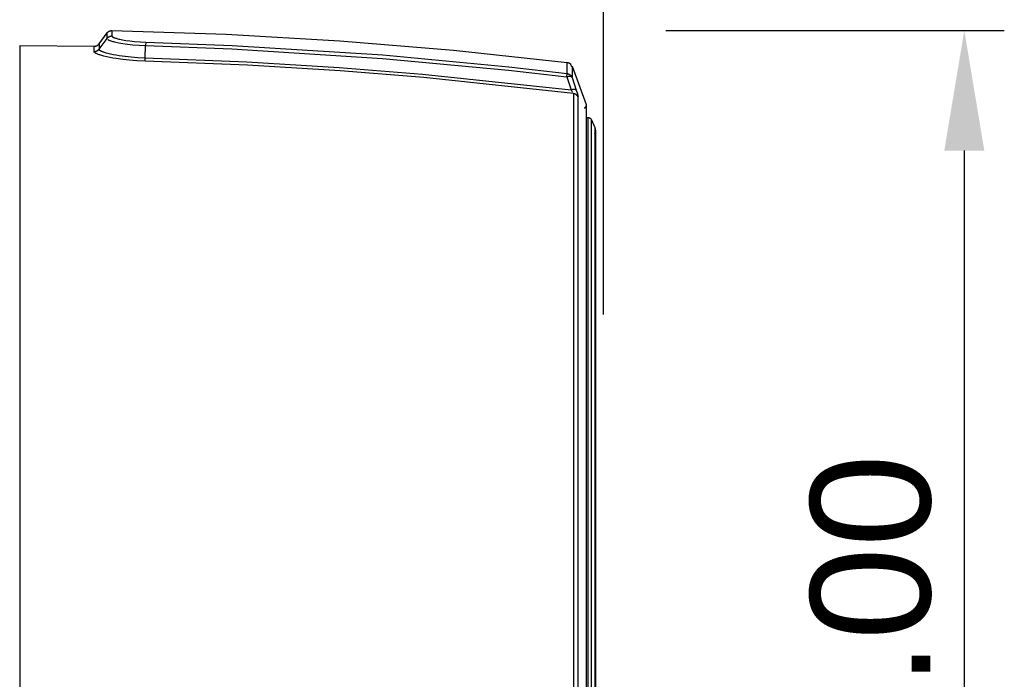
# Model space of a CAD drawing. Header units: millimetres. Extents: x -2637 to -1637, y 678 to 1678.
# Tile 111 of 256: x -2310 to -2187, y 1436 to 1518. Entities that reach past the tile are written whole.
import ezdxf

# ---------------------------------------------------------------- set-up
doc = ezdxf.new("R2010")
doc.units = ezdxf.units.MM
doc.layers.add('Make2D$B.SHOW mini', color=7, linetype='Continuous', true_color=0x000000)
doc.styles.add('Arial Standard', font='txt')
doc.dimstyles.get("Standard").update_dxf_attribs({"dimscale": 10, "dimtxt": 2.5, "dimasz": 3, "dimexe": 1, "dimexo": 0.5, "dimgap": 0.8, "dimtad": 1, "dimtoh": 1, "dimzin": 1, "dimdsep": 46, "dimtxsty": 'Arial Standard', "dimblk": 'OPEN90', "dimcen": 2.5, "dimadec": 1, "dimazin": 1, "dimtfac": 1, "dimtdec": 4, "dimtix": 1, "dimtofl": 0, "dimtmove": 1, "dimatfit": 3, "dimldrblk": 'OPEN90', "dimfxl": 1, "dimtolj": 1, "dimtzin": 1, "dimarcsym": 0})

# ---------------------------------------------------------------- blocks, each defined once
blk = doc.blocks.new('*D3')
at = {"layer": 'Defpoints', "color": 0}
for p in [(-2232.06, 1517.03), (-2232.06, 1347.03), (-2192.22, 1347.03)]:
    blk.add_point(p, dxfattribs=at)
at = {"layer": 'Make2D$B.SHOW mini', "color": 0, "lineweight": -2}
for p, q in [((-2229.56, 1517.03), (-2187.22, 1517.03)), ((-2192.22, 1502.03), (-2192.22, 1362.03)), ((-2229.56, 1347.03), (-2187.22, 1347.03))]:
    blk.add_line(p, q, dxfattribs=at)
at = {"layer": 'Make2D$B.SHOW mini', "color": 0}
for points in [[(-2189.72, 1502.03), (-2194.72, 1502.03), (-2192.22, 1517.03)], [(-2194.72, 1362.03), (-2189.72, 1362.03), (-2192.22, 1347.03)]]:
    blk.add_solid(points, dxfattribs=at)
at = {"layer": 'Make2D$B.SHOW mini', "color": 0, "insert": (-2203.87, 1432.03), "char_height": 15, "attachment_point": 5, "rotation": 90, "style": 'Arial Standard'}
blk.add_mtext('\\A1;170.00', dxfattribs=at)
blk = doc.blocks.new('*D8')
at = {"layer": 'Defpoints', "color": 0}
for p in [(-2237.36, 1563.17), (-2467.36, 1479.03), (-2237.36, 1479.03)]:
    blk.add_point(p, dxfattribs=at)
at = {"layer": 'Make2D$B.SHOW mini', "color": 0, "lineweight": -2}
for p, q in [((-2467.36, 1481.53), (-2467.36, 1568.17)), ((-2237.36, 1481.53), (-2237.36, 1568.17)), ((-2452.36, 1563.17), (-2252.36, 1563.17))]:
    blk.add_line(p, q, dxfattribs=at)
at = {"layer": 'Make2D$B.SHOW mini', "color": 0}
for points in [[(-2452.36, 1565.67), (-2452.36, 1560.67), (-2467.36, 1563.17)], [(-2252.36, 1560.67), (-2252.36, 1565.67), (-2237.36, 1563.17)]]:
    blk.add_solid(points, dxfattribs=at)
at = {"layer": 'Make2D$B.SHOW mini', "color": 0, "insert": (-2352.36, 1574.83), "char_height": 15, "attachment_point": 5, "style": 'Arial Standard'}
blk.add_mtext('\\A1;230.00', dxfattribs=at)

msp = doc.modelspace()

# ---------------------------------------------------------------- linework, layer by layer
at = {"layer": 'Make2D$B.SHOW mini', "color": 18, "lineweight": -3, "true_color": 0x000000}
for points in [[(-2300.432, 1515.378), (-2299.437, 1516.727)], [(-2300.432, 1514.716), (-2299.437, 1516.054)], [(-2299.437, 1516.726), (-2299.423, 1516.744), (-2299.409, 1516.762), (-2299.394, 1516.778), (-2299.379, 1516.795), (-2299.363, 1516.811), (-2299.347, 1516.826), (-2299.33, 1516.841), (-2299.313, 1516.856), (-2299.296, 1516.87), (-2299.278, 1516.883), (-2299.26, 1516.896), (-2299.242, 1516.909), (-2299.223, 1516.92), (-2299.204, 1516.932), (-2299.184, 1516.942), (-2299.164, 1516.953), (-2299.144, 1516.962), (-2299.124, 1516.971), (-2299.103, 1516.98), (-2299.082, 1516.987), (-2299.061, 1516.995), (-2299.04, 1517.001), (-2299.019, 1517.007), (-2298.997, 1517.012), (-2298.975, 1517.017), (-2298.953, 1517.021), (-2298.931, 1517.024), (-2298.908, 1517.027), (-2298.886, 1517.029), (-2298.863, 1517.031), (-2298.841, 1517.031), (-2298.818, 1517.031)], [(-2299.437, 1516.054), (-2299.437, 1516.558), (-2299.437, 1516.684), (-2299.437, 1516.716), (-2299.437, 1516.724), (-2299.437, 1516.726), (-2299.437, 1516.727), (-2299.437, 1516.727), (-2299.437, 1516.727), (-2299.437, 1516.727)], [(-2299.437, 1516.054), (-2299.424, 1516.071), (-2299.41, 1516.088), (-2299.396, 1516.104), (-2299.381, 1516.121), (-2299.366, 1516.137), (-2299.35, 1516.152), (-2299.334, 1516.167), (-2299.317, 1516.182), (-2299.299, 1516.196), (-2299.281, 1516.209), (-2299.263, 1516.223), (-2299.244, 1516.235), (-2299.225, 1516.247), (-2299.205, 1516.259), (-2299.185, 1516.27), (-2299.165, 1516.28), (-2299.144, 1516.29), (-2299.123, 1516.299), (-2299.102, 1516.307), (-2299.081, 1516.315), (-2299.059, 1516.322), (-2299.037, 1516.328), (-2299.015, 1516.334), (-2298.993, 1516.339), (-2298.971, 1516.344), (-2298.949, 1516.348), (-2298.927, 1516.351), (-2298.905, 1516.353), (-2298.883, 1516.355), (-2298.861, 1516.356), (-2298.84, 1516.356), (-2298.818, 1516.356)], [(-2299.34, 1515.923), (-2299.325, 1515.912), (-2299.308, 1515.901), (-2299.289, 1515.89), (-2299.269, 1515.879), (-2299.247, 1515.867), (-2299.223, 1515.855), (-2299.197, 1515.842), (-2299.169, 1515.829), (-2299.106, 1515.803), (-2299.033, 1515.774), (-2298.95, 1515.745), (-2298.855, 1515.714), (-2298.747, 1515.682), (-2298.625, 1515.648), (-2298.487, 1515.613), (-2298.331, 1515.577), (-2297.956, 1515.499), (-2297.481, 1515.418), (-2296.897, 1515.337), (-2296.204, 1515.263), (-2295.424, 1515.205), (-2294.608, 1515.169)], [(-2298.818, 1517.031), (-2298.818, 1517.031), (-2298.818, 1517.031), (-2298.818, 1517.031), (-2298.818, 1517.031), (-2298.818, 1517.029), (-2298.818, 1517.021), (-2298.818, 1516.989), (-2298.818, 1516.862), (-2298.818, 1516.356)], [(-2298.818, 1517.031), (-2284.558, 1516.561), (-2270.31, 1515.742), (-2256.086, 1514.573), (-2241.9, 1513.056)], [(-2298.818, 1516.356), (-2298.818, 1516.355), (-2298.818, 1516.353), (-2298.818, 1516.352), (-2298.818, 1516.35), (-2298.818, 1516.349), (-2298.818, 1516.347), (-2298.818, 1516.346), (-2298.817, 1516.344), (-2298.817, 1516.343), (-2298.817, 1516.341), (-2298.817, 1516.34), (-2298.816, 1516.338), (-2298.816, 1516.337), (-2298.816, 1516.335), (-2298.815, 1516.334), (-2298.815, 1516.332), (-2298.814, 1516.331), (-2298.814, 1516.329), (-2298.813, 1516.327), (-2298.812, 1516.326), (-2298.812, 1516.324), (-2298.811, 1516.323), (-2298.81, 1516.32), (-2298.808, 1516.317), (-2298.807, 1516.314), (-2298.805, 1516.311), (-2298.803, 1516.307), (-2298.801, 1516.304), (-2298.799, 1516.301), (-2298.796, 1516.298), (-2298.794, 1516.295), (-2298.791, 1516.292), (-2298.788, 1516.289), (-2298.785, 1516.286), (-2298.782, 1516.282), (-2298.779, 1516.279), (-2298.776, 1516.276), (-2298.773, 1516.273), (-2298.769, 1516.27), (-2298.762, 1516.263), (-2298.754, 1516.257), (-2298.749, 1516.253)], [(-2298.733, 1516.241), (-2298.719, 1516.232), (-2298.704, 1516.223), (-2298.688, 1516.213), (-2298.67, 1516.203), (-2298.65, 1516.192), (-2298.629, 1516.182), (-2298.606, 1516.171), (-2298.582, 1516.16), (-2298.526, 1516.136), (-2298.463, 1516.112), (-2298.389, 1516.086), (-2298.306, 1516.06), (-2298.211, 1516.032), (-2298.104, 1516.003), (-2297.982, 1515.972), (-2297.845, 1515.941), (-2297.516, 1515.875), (-2297.099, 1515.805), (-2296.589, 1515.736), (-2295.985, 1515.673), (-2295.304, 1515.623), (-2294.597, 1515.592)], [(-2310.361, 1515.156), (-2301.048, 1515.073)], [(-2310.361, 1515.156), (-2310.361, 1515.155), (-2310.361, 1515.151), (-2310.361, 1515.135), (-2310.361, 1515.072), (-2310.361, 1514.816), (-2310.361, 1513.753), (-2310.361, 1509.258), (-2310.361, 1490.553), (-2310.361, 1431.156)], [(-2301.048, 1515.073), (-2301.025, 1515.073), (-2301.003, 1515.073), (-2300.98, 1515.075), (-2300.958, 1515.077), (-2300.936, 1515.079), (-2300.914, 1515.083), (-2300.892, 1515.087), (-2300.87, 1515.091), (-2300.848, 1515.096), (-2300.827, 1515.102), (-2300.805, 1515.109), (-2300.784, 1515.116), (-2300.764, 1515.124), (-2300.743, 1515.132), (-2300.723, 1515.141), (-2300.703, 1515.151), (-2300.683, 1515.161), (-2300.664, 1515.171), (-2300.645, 1515.183), (-2300.626, 1515.195), (-2300.607, 1515.207), (-2300.589, 1515.22), (-2300.572, 1515.233), (-2300.554, 1515.247), (-2300.537, 1515.262), (-2300.521, 1515.277), (-2300.505, 1515.292), (-2300.489, 1515.308), (-2300.474, 1515.325), (-2300.459, 1515.342), (-2300.445, 1515.36), (-2300.431, 1515.378)], [(-2301.048, 1514.414), (-2301.048, 1514.908), (-2301.048, 1515.032), (-2301.048, 1515.063), (-2301.048, 1515.07), (-2301.048, 1515.072), (-2301.048, 1515.073), (-2301.048, 1515.073), (-2301.048, 1515.073), (-2301.048, 1515.073)], [(-2301.008, 1514.414), (-2300.988, 1514.415), (-2300.967, 1514.417), (-2300.946, 1514.419), (-2300.926, 1514.421), (-2300.905, 1514.425), (-2300.884, 1514.429), (-2300.864, 1514.433), (-2300.843, 1514.438), (-2300.823, 1514.444), (-2300.802, 1514.45), (-2300.782, 1514.457), (-2300.762, 1514.464), (-2300.742, 1514.473), (-2300.723, 1514.481), (-2300.703, 1514.49), (-2300.684, 1514.5), (-2300.665, 1514.51), (-2300.647, 1514.521), (-2300.629, 1514.532), (-2300.611, 1514.544), (-2300.594, 1514.556), (-2300.577, 1514.569), (-2300.56, 1514.582), (-2300.544, 1514.595), (-2300.528, 1514.609), (-2300.513, 1514.623), (-2300.498, 1514.638), (-2300.484, 1514.653), (-2300.47, 1514.668), (-2300.457, 1514.684), (-2300.444, 1514.7), (-2300.432, 1514.716)], [(-2300.432, 1515.378), (-2300.432, 1515.378), (-2300.432, 1515.378), (-2300.432, 1515.378), (-2300.432, 1515.377), (-2300.432, 1515.375), (-2300.432, 1515.367), (-2300.432, 1515.336), (-2300.432, 1515.212), (-2300.432, 1514.716)], [(-2300.432, 1514.716), (-2300.432, 1514.713), (-2300.432, 1514.711), (-2300.432, 1514.709), (-2300.431, 1514.706), (-2300.431, 1514.704), (-2300.431, 1514.702), (-2300.431, 1514.699), (-2300.43, 1514.697), (-2300.43, 1514.695), (-2300.429, 1514.692), (-2300.429, 1514.69), (-2300.428, 1514.687), (-2300.427, 1514.685), (-2300.426, 1514.682), (-2300.426, 1514.68), (-2300.425, 1514.677), (-2300.424, 1514.675), (-2300.423, 1514.673), (-2300.421, 1514.67), (-2300.42, 1514.668), (-2300.419, 1514.665), (-2300.418, 1514.662), (-2300.416, 1514.66), (-2300.415, 1514.657), (-2300.412, 1514.652), (-2300.408, 1514.647), (-2300.405, 1514.642), (-2300.401, 1514.637), (-2300.397, 1514.632), (-2300.393, 1514.626), (-2300.388, 1514.621), (-2300.383, 1514.616), (-2300.378, 1514.61), (-2300.372, 1514.605), (-2300.366, 1514.6), (-2300.36, 1514.594), (-2300.354, 1514.589), (-2300.347, 1514.583), (-2300.333, 1514.572), (-2300.317, 1514.56), (-2300.299, 1514.548), (-2300.281, 1514.536), (-2300.26, 1514.524), (-2300.238, 1514.511), (-2300.215, 1514.498), (-2300.19, 1514.485), (-2300.163, 1514.471), (-2300.104, 1514.444), (-2300.038, 1514.415), (-2299.965, 1514.386), (-2299.882, 1514.355), (-2299.79, 1514.324), (-2299.689, 1514.291), (-2299.577, 1514.258), (-2299.318, 1514.188), (-2299.013, 1514.116), (-2298.671, 1514.044), (-2298.304, 1513.977), (-2297.927, 1513.916), (-2297.183, 1513.815), (-2296.43, 1513.737), (-2295.601, 1513.675), (-2294.651, 1513.633)], [(-2294.651, 1513.633), (-2294.608, 1515.169)], [(-2294.597, 1515.592), (-2294.608, 1515.169)], [(-2294.608, 1515.169), (-2283.81, 1514.759), (-2264.995, 1513.556), (-2249.246, 1512.067), (-2241.951, 1511.227)], [(-2294.597, 1515.592), (-2283.79, 1515.183), (-2264.96, 1513.98), (-2249.2, 1512.491), (-2241.9, 1511.652)], [(-2294.662, 1513.213), (-2295.715, 1513.26), (-2296.63, 1513.329), (-2297.462, 1513.416), (-2298.284, 1513.528), (-2298.7, 1513.596), (-2299.105, 1513.671), (-2299.483, 1513.75), (-2299.819, 1513.83), (-2300.104, 1513.908), (-2300.228, 1513.945), (-2300.34, 1513.981), (-2300.441, 1514.016), (-2300.532, 1514.049), (-2300.614, 1514.082), (-2300.687, 1514.113), (-2300.752, 1514.144), (-2300.781, 1514.159), (-2300.809, 1514.173), (-2300.835, 1514.188), (-2300.859, 1514.202), (-2300.881, 1514.215), (-2300.902, 1514.229), (-2300.921, 1514.242), (-2300.938, 1514.255), (-2300.954, 1514.267), (-2300.962, 1514.273), (-2300.969, 1514.279), (-2300.976, 1514.285), (-2300.982, 1514.291), (-2300.988, 1514.297), (-2300.994, 1514.303), (-2300.999, 1514.309), (-2301.005, 1514.315), (-2301.009, 1514.321), (-2301.014, 1514.326), (-2301.018, 1514.332), (-2301.022, 1514.338), (-2301.026, 1514.344), (-2301.029, 1514.349), (-2301.031, 1514.352), (-2301.033, 1514.355), (-2301.034, 1514.357), (-2301.035, 1514.36), (-2301.037, 1514.363), (-2301.038, 1514.366), (-2301.039, 1514.368), (-2301.04, 1514.371), (-2301.041, 1514.374), (-2301.042, 1514.377), (-2301.043, 1514.379), (-2301.044, 1514.382), (-2301.045, 1514.385), (-2301.045, 1514.387), (-2301.046, 1514.39), (-2301.046, 1514.393), (-2301.047, 1514.395), (-2301.047, 1514.398), (-2301.047, 1514.401), (-2301.048, 1514.403), (-2301.048, 1514.406), (-2301.048, 1514.408), (-2301.048, 1514.411), (-2301.048, 1514.414)], [(-2294.662, 1513.213), (-2294.651, 1513.633)], [(-2294.651, 1513.633), (-2281.933, 1513.129), (-2270.401, 1512.424), (-2259.992, 1511.585), (-2241.409, 1509.607)], [(-2241.115, 1509.144), (-2259.802, 1511.145), (-2270.263, 1511.992), (-2281.862, 1512.704), (-2294.662, 1513.213)], [(-2241.9, 1513.056), (-2241.885, 1513.054), (-2241.871, 1513.052), (-2241.856, 1513.049), (-2241.842, 1513.047), (-2241.827, 1513.044), (-2241.812, 1513.04), (-2241.798, 1513.037), (-2241.783, 1513.033), (-2241.769, 1513.028), (-2241.754, 1513.024), (-2241.739, 1513.019), (-2241.725, 1513.013), (-2241.71, 1513.008), (-2241.696, 1513.002), (-2241.682, 1512.996), (-2241.667, 1512.989), (-2241.653, 1512.982), (-2241.639, 1512.975), (-2241.625, 1512.967), (-2241.611, 1512.959), (-2241.597, 1512.951), (-2241.584, 1512.943), (-2241.57, 1512.934), (-2241.557, 1512.925), (-2241.544, 1512.915), (-2241.531, 1512.906), (-2241.518, 1512.896), (-2241.506, 1512.885), (-2241.494, 1512.875), (-2241.482, 1512.864), (-2241.47, 1512.853), (-2241.458, 1512.842), (-2241.338, 1512.551)], [(-2241.9, 1511.652), (-2241.9, 1512.703), (-2241.9, 1512.967), (-2241.9, 1513.034), (-2241.9, 1513.05), (-2241.9, 1513.055), (-2241.9, 1513.056), (-2241.9, 1513.056), (-2241.9, 1513.056), (-2241.9, 1513.056)], [(-2241.285, 1512.572), (-2241.285, 1512.572), (-2241.285, 1512.572), (-2241.285, 1512.572), (-2241.285, 1512.571), (-2241.285, 1512.567), (-2241.285, 1512.551), (-2241.285, 1512.487), (-2241.285, 1512.233), (-2241.285, 1511.223)], [(-2241.285, 1512.572), (-2239.5, 1507.766)], [(-2241.951, 1511.227), (-2241.9, 1511.652)], [(-2241.285, 1511.177), (-2241.287, 1511.179), (-2241.288, 1511.181), (-2241.29, 1511.184), (-2241.291, 1511.186), (-2241.293, 1511.189), (-2241.295, 1511.191), (-2241.296, 1511.193), (-2241.298, 1511.195), (-2241.3, 1511.198), (-2241.302, 1511.2), (-2241.304, 1511.202), (-2241.307, 1511.204), (-2241.309, 1511.207), (-2241.311, 1511.209), (-2241.313, 1511.211), (-2241.316, 1511.213), (-2241.318, 1511.215), (-2241.321, 1511.217), (-2241.324, 1511.219), (-2241.326, 1511.221), (-2241.329, 1511.223), (-2241.332, 1511.225), (-2241.335, 1511.227), (-2241.338, 1511.229), (-2241.345, 1511.233), (-2241.351, 1511.236), (-2241.358, 1511.24), (-2241.365, 1511.243), (-2241.373, 1511.246), (-2241.381, 1511.249), (-2241.389, 1511.252), (-2241.397, 1511.255), (-2241.406, 1511.258), (-2241.415, 1511.26), (-2241.424, 1511.263), (-2241.434, 1511.265), (-2241.444, 1511.267), (-2241.454, 1511.269), (-2241.464, 1511.271), (-2241.475, 1511.272), (-2241.497, 1511.275), (-2241.519, 1511.277), (-2241.543, 1511.279), (-2241.568, 1511.28), (-2241.593, 1511.28), (-2241.619, 1511.279), (-2241.645, 1511.278), (-2241.672, 1511.276), (-2241.699, 1511.274), (-2241.727, 1511.271), (-2241.755, 1511.267), (-2241.783, 1511.263), (-2241.84, 1511.253), (-2241.896, 1511.241), (-2241.951, 1511.227)], [(-2241.951, 1511.227), (-2241.409, 1509.607)], [(-2241.9, 1511.652), (-2241.878, 1511.649), (-2241.856, 1511.646), (-2241.834, 1511.641), (-2241.812, 1511.636), (-2241.79, 1511.631), (-2241.768, 1511.625), (-2241.746, 1511.618), (-2241.725, 1511.61), (-2241.703, 1511.602), (-2241.682, 1511.593), (-2241.661, 1511.583), (-2241.64, 1511.573), (-2241.619, 1511.562), (-2241.599, 1511.55), (-2241.579, 1511.538), (-2241.559, 1511.525), (-2241.54, 1511.511), (-2241.521, 1511.497), (-2241.503, 1511.482), (-2241.485, 1511.467), (-2241.468, 1511.451), (-2241.451, 1511.435), (-2241.435, 1511.418), (-2241.42, 1511.4), (-2241.405, 1511.383), (-2241.39, 1511.365), (-2241.377, 1511.346), (-2241.364, 1511.328), (-2241.351, 1511.309), (-2241.339, 1511.289), (-2241.328, 1511.27), (-2241.318, 1511.25)], [(-2241.285, 1511.177), (-2240.744, 1509.556)], [(-2240.744, 1509.556), (-2240.746, 1509.559), (-2240.747, 1509.561), (-2240.749, 1509.564), (-2240.75, 1509.566), (-2240.752, 1509.568), (-2240.754, 1509.571), (-2240.755, 1509.573), (-2240.757, 1509.575), (-2240.759, 1509.577), (-2240.761, 1509.58), (-2240.763, 1509.582), (-2240.766, 1509.584), (-2240.768, 1509.586), (-2240.77, 1509.588), (-2240.773, 1509.59), (-2240.775, 1509.593), (-2240.778, 1509.595), (-2240.78, 1509.597), (-2240.783, 1509.599), (-2240.786, 1509.601), (-2240.788, 1509.603), (-2240.791, 1509.605), (-2240.794, 1509.606), (-2240.797, 1509.608), (-2240.804, 1509.612), (-2240.81, 1509.616), (-2240.817, 1509.619), (-2240.825, 1509.622), (-2240.832, 1509.626), (-2240.84, 1509.629), (-2240.848, 1509.632), (-2240.857, 1509.634), (-2240.865, 1509.637), (-2240.874, 1509.64), (-2240.884, 1509.642), (-2240.893, 1509.644), (-2240.903, 1509.646), (-2240.913, 1509.648), (-2240.923, 1509.65), (-2240.934, 1509.652), (-2240.956, 1509.654), (-2240.979, 1509.657), (-2241.002, 1509.658), (-2241.027, 1509.659), (-2241.052, 1509.659), (-2241.078, 1509.658), (-2241.104, 1509.657), (-2241.131, 1509.655), (-2241.158, 1509.653), (-2241.186, 1509.65), (-2241.214, 1509.646), (-2241.242, 1509.642), (-2241.298, 1509.632), (-2241.354, 1509.621), (-2241.409, 1509.607)], [(-2241.409, 1509.607), (-2241.293, 1509.446), (-2241.248, 1509.38), (-2241.209, 1509.322)], [(-2241.115, 1509.144), (-2241.115, 1431.156)], [(-2240.502, 1508.671), (-2240.511, 1508.693), (-2240.521, 1508.716), (-2240.531, 1508.738), (-2240.543, 1508.759), (-2240.555, 1508.781), (-2240.568, 1508.802), (-2240.582, 1508.823), (-2240.597, 1508.844), (-2240.612, 1508.864), (-2240.628, 1508.884), (-2240.645, 1508.904), (-2240.654, 1508.913), (-2240.663, 1508.922), (-2240.672, 1508.931), (-2240.682, 1508.941), (-2240.691, 1508.949), (-2240.701, 1508.958), (-2240.71, 1508.967), (-2240.72, 1508.975), (-2240.731, 1508.983), (-2240.741, 1508.991), (-2240.762, 1509.007), (-2240.783, 1509.022), (-2240.805, 1509.036), (-2240.828, 1509.049), (-2240.85, 1509.062), (-2240.874, 1509.073), (-2240.897, 1509.084), (-2240.921, 1509.094), (-2240.945, 1509.103), (-2240.969, 1509.112), (-2240.993, 1509.119), (-2241.018, 1509.126), (-2241.042, 1509.131), (-2241.066, 1509.136), (-2241.091, 1509.14), (-2241.115, 1509.144)], [(-2240.744, 1509.556), (-2240.608, 1509.125), (-2240.549, 1508.917), (-2240.529, 1508.834), (-2240.521, 1508.797), (-2240.514, 1508.765)], [(-2240.502, 1430.803), (-2240.502, 1508.671)], [(-2239.776, 1507.362), (-2239.769, 1507.362), (-2239.762, 1507.362), (-2239.754, 1507.363), (-2239.747, 1507.364), (-2239.74, 1507.365), (-2239.733, 1507.366), (-2239.726, 1507.367), (-2239.719, 1507.368), (-2239.712, 1507.37), (-2239.705, 1507.372), (-2239.699, 1507.374), (-2239.692, 1507.376), (-2239.685, 1507.378), (-2239.679, 1507.381), (-2239.672, 1507.384), (-2239.666, 1507.386), (-2239.659, 1507.389), (-2239.653, 1507.393), (-2239.647, 1507.396), (-2239.641, 1507.4), (-2239.635, 1507.404), (-2239.63, 1507.407), (-2239.624, 1507.412), (-2239.619, 1507.416), (-2239.613, 1507.42), (-2239.608, 1507.425), (-2239.603, 1507.43), (-2239.598, 1507.435), (-2239.593, 1507.44), (-2239.589, 1507.445), (-2239.584, 1507.451), (-2239.58, 1507.457), (-2239.577, 1507.461), (-2239.574, 1507.466), (-2239.571, 1507.471), (-2239.567, 1507.477), (-2239.561, 1507.488), (-2239.554, 1507.501), (-2239.54, 1507.528), (-2239.527, 1507.557), (-2239.501, 1507.614), (-2239.481, 1507.662)], [(-2239.5, 1507.766), (-2239.5, 1507.765), (-2239.5, 1356.479)], [(-2239.5, 1506.156), (-2239.291, 1506.156)], [(-2239.291, 1506.156), (-2239.291, 1506.155), (-2239.291, 1506.151), (-2239.291, 1506.138), (-2239.291, 1506.082), (-2239.291, 1505.854), (-2239.291, 1504.909), (-2239.291, 1500.913), (-2239.291, 1484.295), (-2239.291, 1431.483)], [(-2239.291, 1506.156), (-2239.28, 1506.156), (-2239.269, 1506.156), (-2239.257, 1506.155), (-2239.246, 1506.154), (-2239.235, 1506.153), (-2239.223, 1506.151), (-2239.212, 1506.15), (-2239.2, 1506.148), (-2239.188, 1506.145), (-2239.177, 1506.143), (-2239.165, 1506.14), (-2239.153, 1506.137), (-2239.142, 1506.133), (-2239.13, 1506.129), (-2239.118, 1506.125), (-2239.107, 1506.121), (-2239.095, 1506.116), (-2239.084, 1506.111), (-2239.073, 1506.106), (-2239.061, 1506.1), (-2239.05, 1506.094), (-2239.039, 1506.088), (-2239.028, 1506.081), (-2239.017, 1506.075), (-2239.007, 1506.067), (-2238.996, 1506.06), (-2238.986, 1506.052), (-2238.976, 1506.044), (-2238.966, 1506.036), (-2238.956, 1506.027), (-2238.947, 1506.019), (-2238.937, 1506.01), (-2238.937, 1506.009), (-2238.937, 1506.009), (-2238.937, 1506.009), (-2238.936, 1506.008), (-2238.936, 1506.008), (-2238.936, 1506.008), (-2238.935, 1506.007), (-2238.935, 1506.006), (-2238.934, 1506.005), (-2238.932, 1506.003), (-2238.931, 1506), (-2238.929, 1505.997), (-2238.926, 1505.99), (-2238.917, 1505.973), (-2238.908, 1505.951), (-2238.862, 1505.841)], [(-2238.831, 1431.482), (-2238.831, 1505.853), (-2238.831, 1505.853)], [(-2238.831, 1505.853), (-2238.423, 1504.901)], [(-2238.423, 1504.901), (-2238.423, 1504.9), (-2238.423, 1359.131)], [(-2238.423, 1504.872), (-2238.418, 1504.855), (-2238.412, 1504.835), (-2238.401, 1504.791), (-2238.379, 1504.691), (-2238.343, 1504.507)], [(-2238.423, 1504.113), (-2238.413, 1504.139), (-2238.412, 1504.142), (-2238.411, 1504.145), (-2238.409, 1504.149), (-2238.408, 1504.153), (-2238.406, 1504.162), (-2238.403, 1504.172), (-2238.398, 1504.195), (-2238.392, 1504.222), (-2238.369, 1504.345), (-2238.343, 1504.507), (-2238.343, 1504.507)], [(-2238.343, 1504.507), (-2238.343, 1504.507), (-2238.343, 1359.498)]]:
    msp.add_lwpolyline(points, dxfattribs=at)

# ---------------------------------------------------------------- dimensions: what is measured, and where the dimension line sits
at = {"layer": 'Make2D$B.SHOW mini', "color": 5, "true_color": 0x0000ff}
for base, p1, p2, angle, picture, middle in [((-2237.361, 1563.169), (-2467.361, 1479.028), (-2237.361, 1479.028), 180, '*D8', (-2352.361, 1574.827)), ((-2192.217, 1347.031), (-2232.056, 1517.031), (-2232.056, 1347.031), 90, '*D3', (-2203.875, 1432.031))]:
    dim = msp.add_linear_dim(base=base, p1=p1, p2=p2, angle=angle, dimstyle='Standard', override={"dimscale": 5, "dimtxt": 3, "dimasz": 3, "dimexe": 1, "dimexo": 0.5, "dimgap": 0.8, "dimtad": 1, "dimtih": 0, "dimtoh": 0, "dimdec": 2, "dimzin": 1, "dimtxsty": 'Arial Standard', "dimsah": 0, "dimcen": 2.5, "dimadec": 1, "dimazin": 1, "dimtix": 0, "dimtmove": 0, "dimtzin": 1}, dxfattribs=at)
    dim.commit()
    dim.dimension.update_dxf_attribs({"geometry": picture, "text_midpoint": middle})

doc.saveas('drawing.dxf')
